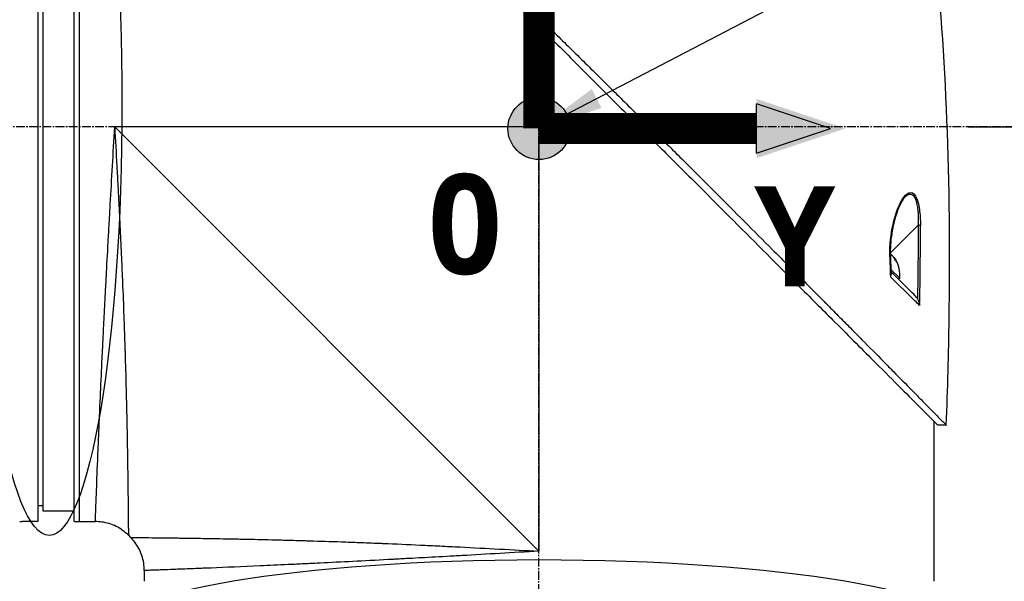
# Model space of a CAD drawing. Header units: millimetres. Extents: x 0 to 4378, y 0 to 2376.
# Tile 124 of 229: x 1622 to 1811, y 769 to 877. Entities that reach past the tile are written whole.
import ezdxf

# ---------------------------------------------------------------- set-up
doc = ezdxf.new("R2010")
doc.units = ezdxf.units.MM
doc.header["$LTSCALE"] = 0.2
doc.linetypes.add('CENTER2', pattern=[1.125, 0.75, -0.125, 0.125, -0.125])
for name, color, linetype in [('02_Center Line', 1, 'CENTER2'), ('07_Special Line2', 76, 'Continuous'), ('12_Before Rev.Num.', 5, 'Continuous'), ('13_After Rev.Num.', 6, 'Continuous')]:
    doc.layers.add(name, color=color, linetype=linetype)
doc.layers.add('14_Mark', color=7, linetype='Continuous', true_color=0xe03c31)
doc.styles.add('Rainbow-5.0 Style', font='malgunsl.ttf')
doc.dimstyles.new('Rainbow-5.0 Style', dxfattribs={"dimtxt": 4, "dimasz": 2.5, "dimexe": 1, "dimexo": 1, "dimgap": 1, "dimtad": 1, "dimdsep": 46, "dimtxsty": 'Rainbow-5.0 Style', "dimcen": 0, "dimclrd": 251, "dimclre": 251, "dimclrt": 7, "dimazin": 3, "dimtp": 0.1, "dimtm": 0.1, "dimtfac": 0.61, "dimtmove": 0, "dimatfit": 3, "dimfxl": 1, "dimlwd": -1, "dimlwe": -1, "dimarcsym": 1})

# ---------------------------------------------------------------- blocks, each defined once
blk = doc.blocks.new('A$Cba8e81c6')
for p, q in [((-96.5, 273), (-96.5, 121)), ((-89.5, 121), (-89.5, 273)), ((-88.5, 121), (-88.5, 273)), ((-95.5, 123), (-95.5, 271)), ((0.74, 215.65), (0, 197)), ((5.5, 212.65), (5.5, 212.65)), ((7.47, 210.71), (7.48, 210.7)), ((0, 197), (18.64, 197.74)), ((0, 197), (-81.7, 197)), ((-81.7, 197), (0, 115.3)), ((0, 197), (0, 115.3)), ((70.44, 183.45), (70.44, 183.45)), ((38.28, 180.07), (38.28, 180.07)), ((73.01, 178.06), (67.65, 172.7)), ((67.58, 172.62), (67.58, 172.62)), ((67.58, 172.58), (67.58, 172.58)), ((68.34, 171.81), (68.38, 171.85)), ((68.61, 171.27), (68.73, 171.39)), ((67.76, 169.57), (69.46, 167.86)), ((69.46, 167.86), (69.26, 167.66)), ((65.98, 152.21), (65.98, 152.2)), ((65.98, 152.2), (65.98, 152.2)), ((68.19, 149.96), (68.19, 149.96)), ((68.21, 149.94), (68.21, 149.94)), ((76, 140.38), (76, 109.5)), ((78.44, 139.55), (76.84, 139.55)), ((-96.5, 124.13), (-95.5, 124.11)), ((-89.5, 123), (-95.5, 123)), ((-96.5, 121), (-99.5, 121)), ((-89.5, 121), (-85.43, 121)), ((-79.06, 118.36), (-78.64, 117.94)), ((-76, 111.57), (-76, 109.5))]:
    blk.add_line(p, q)
blk.add_arc((63.39, 168.44), 6.1, 354.6019, 29.6514)
for centre, major_axis, ratio, start_param, end_param in [((72.99, 178.04), (0.5, 0.001), 0.036993, 0.389718, 1.533742), ((-276, -461.66), (295.9, 797.97), 0.23298, 5.692342, 5.723691), ((-508.19, -1020.35), (-531.39, -1363.29), 0.183375, 2.684579, 2.706041), ((67.16, 172.21), (0.5, 0.019), 0.035577, 5.730867, 6.283186), ((-546.92, 149.07), (-456.39, 412.71), 0.998727, 3.908319, 3.915049), ((63.22, 168.61), (4.29, 4.29), 0.920715, 5.920984, 6.02203), ((64.79, 167.04), (4.04, 4.04), 0.390236, 6.173187, 6.393184), ((63.56, 168.26), (4.29, 4.29), 0.920715, 5.920984, 6.02203), ((-508.18, -1020.33), (-531.38, -1363.27), 0.183376, 2.655575, 2.684576)]:
    blk.add_ellipse(centre, major_axis=major_axis, ratio=ratio, start_param=start_param, end_param=end_param)
for points, knots in [([(-57.45, 275.44), (-57.45, 275.44), (-57.41, 275.4), (-57.34, 275.33), (-57.3, 275.29), (-57.26, 275.24), (-57.2, 275.19), (-57.15, 275.13), (-57.08, 275.06), (-57.01, 274.99), (-56.86, 274.84), (-56.68, 274.65), (-56.46, 274.43), (-56.35, 274.32), (-56.23, 274.2), (-56.1, 274.07), (-55.98, 273.95), (-55.84, 273.81), (-55.7, 273.67), (-55.7, 273.66), (-55.69, 273.66), (-55.69, 273.65), (-55.4, 273.36), (-55.08, 273.03), (-54.72, 272.67), (-54.54, 272.49), (-54.36, 272.3), (-54.16, 272.11), (-53.97, 271.91), (-53.77, 271.71), (-53.56, 271.49), (-53.14, 271.07), (-52.69, 270.62), (-52.22, 270.14), (-51.76, 269.67), (-51.27, 269.18), (-50.76, 268.66), (-50.74, 268.64), (-50.73, 268.63), (-50.71, 268.61), (-49.67, 267.56), (-48.53, 266.4), (-47.3, 265.17), (-46.69, 264.55), (-46.06, 263.91), (-45.41, 263.25), (-44.76, 262.6), (-44.08, 261.92), (-43.4, 261.23), (-42.7, 260.53), (-41.99, 259.82), (-41.27, 259.09), (-40.54, 258.36), (-39.8, 257.61), (-39.04, 256.85), (-38.29, 256.09), (-37.52, 255.31), (-36.73, 254.53), (-35.95, 253.74), (-35.15, 252.94), (-34.35, 252.13), (-34.29, 252.08), (-34.23, 252.02), (-34.18, 251.96), (-33.42, 251.21), (-32.65, 250.44), (-31.87, 249.67), (-31.04, 248.84), (-30.2, 248.01), (-29.34, 247.16), (-28.07, 245.89), (-26.76, 244.6), (-25.44, 243.28), (-25, 242.85), (-24.56, 242.41), (-24.12, 241.97), (-23.89, 241.75), (-23.67, 241.52), (-23.44, 241.3), (-22.77, 240.63), (-22.1, 239.96), (-21.42, 239.29), (-20.06, 237.95), (-18.69, 236.59), (-17.3, 235.21), (-15.92, 233.84), (-14.52, 232.45), (-13.1, 231.05), (-13.01, 230.96), (-12.93, 230.88), (-12.84, 230.79), (-9.15, 227.13), (-5.38, 223.4), (-1.57, 219.63), (-1.47, 219.53), (-1.38, 219.44), (-1.28, 219.35), (-0.32, 218.4), (0.64, 217.44), (1.61, 216.49), (2.58, 215.53), (3.55, 214.57), (4.53, 213.61), (6.48, 211.69), (8.42, 209.77), (10.36, 207.85), (10.45, 207.77), (10.53, 207.69), (10.61, 207.61), (12.57, 205.67), (14.52, 203.74), (16.47, 201.81), (17.45, 200.85), (18.42, 199.88), (19.39, 198.92), (20.36, 197.95), (21.33, 196.99), (22.3, 196.03), (22.36, 195.97), (22.42, 195.91), (22.48, 195.85), (24.4, 193.93), (26.32, 192.02), (28.22, 190.13), (29.16, 189.18), (30.11, 188.24), (31.05, 187.3), (31.99, 186.36), (32.93, 185.42), (33.86, 184.49), (33.9, 184.45), (33.95, 184.4), (34, 184.35), (35.88, 182.48), (37.74, 180.61), (39.57, 178.78), (41.4, 176.94), (43.21, 175.14), (44.98, 173.36), (45.87, 172.47), (46.75, 171.59), (47.62, 170.71), (48.49, 169.84), (49.35, 168.97), (50.21, 168.11), (51.06, 167.25), (51.9, 166.41), (52.73, 165.57), (53.57, 164.73), (54.39, 163.91), (55.2, 163.09), (55.21, 163.07), (55.23, 163.06), (55.25, 163.04), (56.06, 162.22), (56.86, 161.42), (57.64, 160.62), (58.43, 159.83), (59.2, 159.05), (59.96, 158.28), (60.72, 157.52), (61.47, 156.77), (62.19, 156.03), (63.65, 154.56), (65.04, 153.16), (66.35, 151.82), (66.68, 151.49), (67.01, 151.16), (67.33, 150.83), (67.65, 150.51), (67.96, 150.19), (68.27, 149.88), (69.51, 148.63), (70.66, 147.46), (71.71, 146.39), (71.72, 146.39), (71.72, 146.38), (71.72, 146.38), (72.25, 145.85), (72.75, 145.34), (73.22, 144.86), (73.7, 144.38), (74.14, 143.92), (74.56, 143.5), (74.98, 143.08), (75.36, 142.68), (75.72, 142.32), (76.07, 141.96), (76.39, 141.63), (76.68, 141.34), (76.97, 141.05), (77.22, 140.79), (77.44, 140.56), (77.55, 140.45), (77.65, 140.35), (77.75, 140.26), (77.84, 140.16), (77.92, 140.08), (78, 140), (78.14, 139.85), (78.25, 139.74), (78.33, 139.66), (78.4, 139.59), (78.44, 139.55), (78.44, 139.55)], [0, 0, 0, 0, 0.0041991, 0.0041991, 0.0041991, 0.0062987, 0.0062987, 0.0062987, 0.0083983, 0.0083983, 0.0083983, 0.0125974, 0.0125974, 0.0125974, 0.014697, 0.014697, 0.014697, 0.0167965, 0.0167965, 0.0167965, 0.0168599, 0.0168599, 0.0168599, 0.0210764, 0.0210764, 0.0210764, 0.0231847, 0.0231847, 0.0231847, 0.025293, 0.025293, 0.025293, 0.0295096, 0.0295096, 0.0295096, 0.0335924, 0.0335924, 0.0335924, 0.0337261, 0.0337261, 0.0337261, 0.0420526, 0.0420526, 0.0420526, 0.0462159, 0.0462159, 0.0462159, 0.0503791, 0.0503791, 0.0503791, 0.0545745, 0.0545745, 0.0545745, 0.0587698, 0.0587698, 0.0587698, 0.0629602, 0.0629602, 0.0629602, 0.0671505, 0.0671505, 0.0671505, 0.0674414, 0.0674414, 0.0674414, 0.0713694, 0.0713694, 0.0713694, 0.0755743, 0.0755743, 0.0755743, 0.0818817, 0.0818817, 0.0818817, 0.0839768, 0.0839768, 0.0839768, 0.0850355, 0.0850355, 0.0850355, 0.0881892, 0.0881892, 0.0881892, 0.0944966, 0.0944966, 0.0944966, 0.1008041, 0.1008041, 0.1008041, 0.1011921, 0.1011921, 0.1011921, 0.1176445, 0.1176445, 0.1176445, 0.1180502, 0.1180502, 0.1180502, 0.1221943, 0.1221943, 0.1221943, 0.1263384, 0.1263384, 0.1263384, 0.1346266, 0.1346266, 0.1346266, 0.1349824, 0.1349824, 0.1349824, 0.143338, 0.143338, 0.143338, 0.1475158, 0.1475158, 0.1475158, 0.1516936, 0.1516936, 0.1516936, 0.1519551, 0.1519551, 0.1519551, 0.160293, 0.160293, 0.160293, 0.164462, 0.164462, 0.164462, 0.168631, 0.168631, 0.168631, 0.1688379, 0.1688379, 0.1688379, 0.1772635, 0.1772635, 0.1772635, 0.1856891, 0.1856891, 0.1856891, 0.1899019, 0.1899019, 0.1899019, 0.1941147, 0.1941147, 0.1941147, 0.1983275, 0.1983275, 0.1983275, 0.2025403, 0.2025403, 0.2025403, 0.2026348, 0.2026348, 0.2026348, 0.206856, 0.206856, 0.206856, 0.2110771, 0.2110771, 0.2110771, 0.2152983, 0.2152983, 0.2152983, 0.2237405, 0.2237405, 0.2237405, 0.2258511, 0.2258511, 0.2258511, 0.2279617, 0.2279617, 0.2279617, 0.2364039, 0.2364039, 0.2364039, 0.2364237, 0.2364237, 0.2364237, 0.240644, 0.240644, 0.240644, 0.2448644, 0.2448644, 0.2448644, 0.2490847, 0.2490847, 0.2490847, 0.253305, 0.253305, 0.253305, 0.2575358, 0.2575358, 0.2575358, 0.2596491, 0.2596491, 0.2596491, 0.2617623, 0.2617623, 0.2617623, 0.2659889, 0.2659889, 0.2659889, 0.2702154, 0.2702154, 0.2702154, 0.2702154]), ([(-57.45, 273.84), (-57.45, 273.84), (-57.15, 273.54), (-56.01, 272.39), (-55.18, 271.55), (-51.97, 268.36), (-48.95, 265.35), (-43.01, 259.4), (-40.39, 256.78), (-36.53, 252.92), (-35.43, 251.82), (-33.82, 250.21), (-33.32, 249.71), (-30.42, 246.81), (-27.93, 244.31), (-21.31, 237.69), (-17.07, 233.45), (-10.42, 226.81), (-8.07, 224.45), (-4.64, 221.03), (-3.58, 219.97), (-1.76, 218.14), (-1.01, 217.38), (0.06, 216.32), (0.37, 216.01), (0.95, 215.43), (1.24, 215.15), (1.52, 214.87)], [-12.224149, -12.224149, -12.224149, -12.224149, -11.037359, -11.037359, -9.877095, -9.877095, -7.592298, -7.592298, -6.07984, -6.07984, -5.495393, -5.495393, -5.239423, -5.239423, -4.019638, -4.019638, -2.082992, -2.082992, -1.043435, -1.043435, -0.581051, -0.581051, -0.251822, -0.251822, -0.120605, -0.120605, -0.000021, -0.000021, -0.000021, -0.000021]), ([(1.52, 214.87), (4.23, 212.18), (6.94, 209.42), (12.41, 203.95), (15.17, 201.25), (17.86, 198.55)], [-2.319062, -2.319062, -2.319062, -2.319062, -1.1611, -1.1611, -0.001522, -0.001522, -0.001522, -0.001522]), ([(17.86, 198.55), (18.13, 198.25), (18.41, 197.97), (19, 197.38), (19.3, 197.08), (20.39, 195.98), (21.18, 195.2), (23.06, 193.32), (24.16, 192.23), (27.68, 188.71), (30.1, 186.29), (36.92, 179.47), (41.26, 175.12), (47.99, 168.39), (50.5, 165.89), (53.18, 163.21), (53.44, 162.95), (54.82, 161.57), (55.92, 160.47), (59.79, 156.6), (62.42, 153.97), (66.6, 149.8), (68.26, 148.14), (71.13, 145.25), (72.36, 144.02), (74.47, 141.9), (75.32, 141.05), (76.21, 140.17), (76.44, 139.94), (76.76, 139.63), (76.84, 139.55), (76.84, 139.55)], [-12.052589, -12.052589, -12.052589, -12.052589, -11.934103, -11.934103, -11.804161, -11.804161, -11.469421, -11.469421, -10.998435, -10.998435, -9.945484, -9.945484, -7.985272, -7.985272, -6.766883, -6.766883, -6.634722, -6.634722, -6.057598, -6.057598, -4.559072, -4.559072, -3.422422, -3.422422, -2.341546, -2.341546, -1.193783, -1.193783, -0.601834, -0.601834, 0, 0, 0, 0]), ([(-85.43, 121), (-85.43, 121), (-85.42, 121.12), (-85.41, 121.37), (-85.41, 121.61), (-85.39, 121.98), (-85.38, 122.46), (-85.36, 122.94), (-85.34, 123.55), (-85.31, 124.26), (-85.3, 124.63), (-85.28, 125.02), (-85.27, 125.44), (-85.25, 125.87), (-85.23, 126.32), (-85.21, 126.79), (-85.21, 126.88), (-85.21, 126.97), (-85.2, 127.06), (-85.13, 128.93), (-85.05, 131.19), (-84.94, 133.79), (-84.94, 133.89), (-84.93, 134), (-84.93, 134.1), (-84.9, 134.7), (-84.88, 135.31), (-84.85, 135.94), (-84.84, 136.31), (-84.82, 136.69), (-84.8, 137.07), (-84.79, 137.46), (-84.77, 137.85), (-84.75, 138.25), (-84.75, 138.31), (-84.75, 138.38), (-84.75, 138.45), (-84.68, 139.98), (-84.61, 141.55), (-84.54, 143.26), (-84.44, 145.39), (-84.34, 147.67), (-84.23, 150.08), (-84.16, 151.54), (-84.09, 153.05), (-84.01, 154.6), (-84.01, 154.64), (-84.01, 154.69), (-84, 154.74), (-83.95, 155.77), (-83.9, 156.83), (-83.85, 157.91), (-83.8, 158.93), (-83.74, 159.96), (-83.69, 161.02), (-83.69, 161.06), (-83.69, 161.11), (-83.68, 161.16), (-83.63, 162.22), (-83.57, 163.3), (-83.52, 164.4), (-83.49, 164.97), (-83.46, 165.54), (-83.43, 166.12), (-83.41, 166.41), (-83.4, 166.7), (-83.38, 167), (-83.37, 167.14), (-83.37, 167.29), (-83.36, 167.44), (-83.35, 167.58), (-83.34, 167.76), (-83.33, 167.87), (-83.33, 168.01), (-83.32, 168.15), (-83.31, 168.29), (-83.21, 170.3), (-83.09, 172.49), (-82.96, 174.86), (-82.89, 176.02), (-82.83, 177.21), (-82.76, 178.46), (-82.72, 179.16), (-82.68, 179.88), (-82.64, 180.6), (-82.61, 181.1), (-82.58, 181.61), (-82.55, 182.12), (-82.42, 184.46), (-82.28, 186.92), (-82.13, 189.52), (-82, 191.91), (-81.85, 194.4), (-81.7, 197)], [0.5000048, 0.5000048, 0.5000048, 0.5000048, 0.5301821, 0.5301821, 0.5301821, 0.560531, 0.560531, 0.560531, 0.5911455, 0.5911455, 0.5911455, 0.6065856, 0.6065856, 0.6065856, 0.6221334, 0.6221334, 0.6221334, 0.625, 0.625, 0.625, 0.6850898, 0.6850898, 0.6850898, 0.6875, 0.6875, 0.6875, 0.7011464, 0.7011464, 0.7011464, 0.7092438, 0.7092438, 0.7092438, 0.7173743, 0.7173743, 0.7173743, 0.71875, 0.71875, 0.71875, 0.7499738, 0.7499738, 0.7499738, 0.7889478, 0.7889478, 0.7889478, 0.8125, 0.8125, 0.8125, 0.8131921, 0.8131921, 0.8131921, 0.8288728, 0.8288728, 0.8288728, 0.84375, 0.84375, 0.84375, 0.8444134, 0.8444134, 0.8444134, 0.859375, 0.859375, 0.859375, 0.8671875, 0.8671875, 0.8671875, 0.8710937, 0.8710937, 0.8710937, 0.8730469, 0.8730469, 0.8730469, 0.8749735, 0.8749735, 0.8749735, 0.8773485, 0.8773485, 0.8773485, 0.9115235, 0.9115235, 0.9115235, 0.9281399, 0.9281399, 0.9281399, 0.9375, 0.9375, 0.9375, 0.9439123, 0.9439123, 0.9439123, 0.973127, 0.973127, 0.973127, 1, 1, 1, 1]), ([(-81.7, 197), (-81.57, 194.5), (-81.43, 191.99), (-81.29, 189.47), (-81.29, 189.45), (-81.29, 189.43), (-81.29, 189.41), (-81.22, 188.14), (-81.15, 186.87), (-81.09, 185.61), (-81.02, 184.4), (-80.97, 183.25), (-80.9, 182.01), (-80.9, 181.95), (-80.89, 181.88), (-80.89, 181.81), (-80.83, 180.63), (-80.77, 179.45), (-80.72, 178.31), (-80.65, 177.06), (-80.6, 175.85), (-80.54, 174.66), (-80.53, 174.5), (-80.53, 174.35), (-80.52, 174.2), (-80.46, 172.98), (-80.41, 171.79), (-80.36, 170.62), (-80.33, 170.03), (-80.31, 169.45), (-80.28, 168.88), (-80.27, 168.6), (-80.26, 168.31), (-80.24, 168.03), (-80.24, 167.86), (-80.23, 167.7), (-80.22, 167.53), (-80.22, 167.43), (-80.21, 167.31), (-80.21, 167.19), (-80.11, 164.86), (-80.03, 162.68), (-79.95, 160.64), (-79.94, 160.38), (-79.93, 160.11), (-79.93, 159.85), (-79.89, 158.97), (-79.86, 158.11), (-79.84, 157.29), (-79.8, 156.26), (-79.77, 155.27), (-79.74, 154.32), (-79.74, 154.21), (-79.73, 154.11), (-79.73, 154.01), (-79.73, 153.99), (-79.73, 153.97), (-79.73, 153.95), (-79.72, 153.83), (-79.72, 153.74), (-79.72, 153.59), (-79.64, 151.2), (-79.58, 149.02), (-79.53, 147.03), (-79.5, 146.04), (-79.48, 145.1), (-79.46, 144.2), (-79.44, 143.44), (-79.43, 142.72), (-79.41, 142.02), (-79.41, 142), (-79.41, 141.97), (-79.41, 141.95), (-79.41, 141.85), (-79.4, 141.78), (-79.4, 141.65), (-79.36, 139.84), (-79.33, 138.21), (-79.3, 136.74), (-79.3, 136.52), (-79.3, 136.31), (-79.29, 136.1), (-79.29, 135.89), (-79.28, 135.69), (-79.28, 135.5), (-79.27, 135.08), (-79.27, 134.68), (-79.26, 134.3), (-79.25, 133.48), (-79.23, 132.73), (-79.22, 132.02), (-79.22, 132.01), (-79.22, 132), (-79.22, 131.99), (-79.22, 131.91), (-79.22, 131.85), (-79.22, 131.75), (-79.2, 130.19), (-79.18, 128.81), (-79.16, 127.6), (-79.15, 126.69), (-79.14, 125.87), (-79.13, 125.14), (-79.13, 124.94), (-79.13, 124.76), (-79.12, 124.57), (-79.12, 124.52), (-79.12, 124.47), (-79.12, 124.43), (-79.12, 123.97), (-79.11, 123.54), (-79.11, 123.12), (-79.11, 123.09), (-79.11, 123.06), (-79.11, 123.03), (-79.1, 122.7), (-79.1, 122.38), (-79.1, 122.08), (-79.1, 122.01), (-79.1, 121.93), (-79.1, 121.86), (-79.1, 121.84), (-79.09, 121.81), (-79.09, 121.78), (-79.09, 121.62), (-79.09, 121.44), (-79.09, 121.27), (-79.09, 121.13), (-79.09, 120.99), (-79.09, 120.85), (-79.09, 120.81), (-79.09, 120.77), (-79.08, 120.74), (-79.08, 120.58), (-79.08, 120.43), (-79.08, 120.29), (-79.08, 120.22), (-79.08, 120.15), (-79.08, 120.09), (-79.08, 120.05), (-79.08, 120.02), (-79.08, 119.99), (-79.08, 119.97), (-79.08, 119.95), (-79.08, 119.93), (-79.08, 119.92), (-79.08, 119.9), (-79.08, 119.89), (-79.07, 119.58), (-79.07, 119.35), (-79.07, 119.17), (-79.07, 119.07), (-79.07, 119), (-79.07, 118.93), (-79.07, 118.89), (-79.07, 118.86), (-79.07, 118.83), (-79.07, 118.82), (-79.07, 118.8), (-79.07, 118.79), (-79.07, 118.78), (-79.07, 118.77), (-79.07, 118.76), (-79.07, 118.76), (-79.07, 118.75), (-79.07, 118.75), (-79.06, 118.48), (-79.06, 118.36), (-79.06, 118.36)], [0, 0, 0, 0, 0.061969, 0.061969, 0.061969, 0.0625, 0.0625, 0.0625, 0.09375, 0.09375, 0.09375, 0.1234255, 0.1234255, 0.1234255, 0.125, 0.125, 0.125, 0.1531538, 0.1531538, 0.1531538, 0.1836029, 0.1836029, 0.1836029, 0.1875, 0.1875, 0.1875, 0.21875, 0.21875, 0.21875, 0.234375, 0.234375, 0.234375, 0.2421875, 0.2421875, 0.2421875, 0.2469884, 0.2469884, 0.2469884, 0.25, 0.25, 0.25, 0.3052191, 0.3052191, 0.3052191, 0.3125, 0.3125, 0.3125, 0.3368038, 0.3368038, 0.3368038, 0.3671875, 0.3671875, 0.3671875, 0.3705126, 0.3705126, 0.3705126, 0.3710937, 0.3710937, 0.3710937, 0.375, 0.375, 0.375, 0.4375, 0.4375, 0.4375, 0.46875, 0.46875, 0.46875, 0.4952139, 0.4952139, 0.4952139, 0.4960937, 0.4960937, 0.4960937, 0.5, 0.5, 0.5, 0.5544796, 0.5544796, 0.5544796, 0.5625, 0.5625, 0.5625, 0.5702519, 0.5702519, 0.5702519, 0.5865122, 0.5865122, 0.5865122, 0.6206238, 0.6206238, 0.6206238, 0.6210937, 0.6210937, 0.6210937, 0.625, 0.625, 0.625, 0.6875, 0.6875, 0.6875, 0.734375, 0.734375, 0.734375, 0.7469686, 0.7469686, 0.7469686, 0.75, 0.75, 0.75, 0.7791382, 0.7791382, 0.7791382, 0.78125, 0.78125, 0.78125, 0.8046875, 0.8046875, 0.8046875, 0.8101255, 0.8101255, 0.8101255, 0.8125, 0.8125, 0.8125, 0.828125, 0.828125, 0.828125, 0.8405244, 0.8405244, 0.8405244, 0.84375, 0.84375, 0.84375, 0.859375, 0.859375, 0.859375, 0.8671875, 0.8671875, 0.8671875, 0.8710938, 0.8710938, 0.8710938, 0.8735646, 0.8735646, 0.8735646, 0.875, 0.875, 0.875, 0.90625, 0.90625, 0.90625, 0.921875, 0.921875, 0.921875, 0.9296875, 0.9296875, 0.9296875, 0.9335938, 0.9335938, 0.9335938, 0.9367093, 0.9367093, 0.9367093, 0.9375, 0.9375, 0.9375, 1, 1, 1, 1]), ([(67.59, 172.21), (67.51, 174.29), (67.76, 176.35), (68.18, 178.21), (68.6, 180.07), (69.19, 181.8), (69.96, 183.05), (70.35, 183.67), (70.78, 184.16), (71.23, 184.33), (71.68, 184.5), (72.15, 184.29), (72.52, 183.66), (72.88, 183.04), (73.11, 182.11), (73.25, 181.12), (73.4, 180.12), (73.45, 179.09), (73.46, 178.05)], [-1, -1, -1, -1, -0.75, -0.75, -0.75, -0.5, -0.5, -0.5, -0.375, -0.375, -0.375, -0.25, -0.25, -0.25, -0.125, -0.125, -0.125, 0, 0, 0, 0]), ([(70.44, 183.45), (70.51, 183.52), (70.61, 183.63), (70.76, 183.76), (70.86, 183.84), (70.97, 183.91), (71.06, 183.95), (71.12, 183.98), (71.16, 184), (71.22, 184.02), (71.3, 184.04), (71.37, 184.06), (71.43, 184.06), (71.46, 184.06), (71.49, 184.06), (71.51, 184.06), (71.54, 184.06), (71.6, 184.05), (71.71, 184.02), (71.81, 183.98), (71.89, 183.93), (71.95, 183.89), (72.03, 183.83), (72.1, 183.75), (72.17, 183.67), (72.22, 183.61), (72.25, 183.55), (72.29, 183.5), (72.31, 183.46), (72.33, 183.42), (72.35, 183.38), (72.38, 183.33), (72.42, 183.24), (72.48, 183.12), (72.54, 182.96), (72.59, 182.81), (72.66, 182.6), (72.74, 182.3), (72.82, 181.91), (72.88, 181.53), (72.91, 181.27), (72.94, 181.05), (72.96, 180.83), (72.99, 180.53), (73.01, 180.16), (73.03, 179.77), (73.03, 179.37), (73.04, 178.8), (73.02, 178.36), (73.01, 178.06)], [1.329615, 1.329615, 1.329615, 1.329615, 1.378961, 1.40356, 1.428073, 1.452518, 1.476923, 1.483207, 1.495736, 1.501978, 1.526778, 1.545207, 1.551317, 1.563485, 1.567497, 1.570553, 1.578207, 1.587912, 1.613451, 1.647115, 1.658519, 1.671664, 1.690388, 1.714701, 1.728974, 1.744675, 1.75307, 1.761833, 1.77097, 1.775681, 1.780486, 1.790347, 1.800537, 1.821922, 1.844682, 1.86886, 1.881499, 1.921664, 1.980666, 2.012563, 2.046031, 2.063338, 2.081006, 2.117316, 2.154984, 2.194087, 2.234709, 2.276933, 2.36647, 2.36647, 2.36647, 2.36647]), ([(70.44, 183.45), (70.22, 183.21), (70.01, 182.88), (69.54, 182.05), (69.29, 181.51), (68.73, 180.04), (68.45, 179.05), (67.93, 176.67), (67.71, 175.19), (67.64, 173.2), (67.64, 172.71), (67.66, 172.23)], [0, 0, 0, 0, 0.177079, 0.177079, 0.406682, 0.406682, 0.747747, 0.747747, 1.198722, 1.198722, 1.345047, 1.345047, 1.345047, 1.345047]), ([(67.65, 172.55), (67.67, 172.54), (67.69, 172.53), (67.78, 172.46), (67.87, 172.39), (68.02, 172.24), (68.11, 172.14), (68.26, 171.94), (68.33, 171.83), (68.38, 171.73)], [-0.2670741, -0.2670741, -0.2670741, -0.2670741, -0.2579182, -0.2579182, -0.2219927, -0.2219927, -0.1860671, -0.1860671, -0.1501416, -0.1501416, -0.1501416, -0.1501416]), ([(68.73, 171.39), (68.67, 171.48), (68.62, 171.58), (68.52, 171.73), (68.47, 171.79), (68.41, 171.85), (68.39, 171.86), (68.38, 171.85)], [-0.4380406, -0.4380406, -0.4380406, -0.4380406, -0.4021151, -0.4021151, -0.3661895, -0.3661895, -0.3312861, -0.3312861, -0.3312861, -0.3312861]), ([(72.44, 164.48), (71.68, 165.23), (70.86, 166.05), (69.99, 166.92), (69.84, 167.07), (69.41, 167.51), (68.65, 168.27), (68.31, 168.61), (68.01, 168.9), (67.77, 169.14)], [0, 0, 0, 0, 0.5, 0.5, 0.5, 0.75, 0.75, 0.75, 0.8788716, 0.8788716, 0.8788716, 0.8788716]), ([(67.73, 168.08), (67.76, 168.19), (67.79, 168.33), (67.79, 168.49), (67.79, 168.51), (67.79, 168.53), (67.79, 168.56)], [0, 0, 0, 0, 0.25, 0.25, 0.25, 0.2995894, 0.2995894, 0.2995894, 0.2995894]), ([(73.3, 162.63), (73.01, 162.91), (72.7, 163.21), (72.39, 163.52), (70.98, 164.9), (69.41, 166.43), (67.73, 168.08)], [0, 0, 0, 0, 0.1807269, 0.1807269, 0.1807269, 1, 1, 1, 1]), ([(72.88, 163.89), (72.83, 163.98), (72.78, 164.06), (72.64, 164.26), (72.54, 164.37), (72.44, 164.48)], [-0.07345151, -0.07345151, -0.07345151, -0.07345151, -0.04389749, -0.04389749, -0.000001, -0.000001, -0.000001, -0.000001]), ([(72.88, 163.89), (72.97, 163.74), (73.07, 163.53), (73.15, 163.27), (73.18, 163.19), (73.21, 163.08), (73.24, 162.95), (73.28, 162.76), (73.3, 162.65), (73.3, 162.63)], [-0.9999987, -0.9999987, -0.9999987, -0.9999987, -0.5, -0.5, -0.5, -0.25, -0.25, -0.25, -0.000001, -0.000001, -0.000001, -0.000001]), ([(-100, 121), (-100, 121), (-99.99, 121), (-99.97, 121), (-99.95, 121), (-99.93, 121), (-99.89, 121), (-99.86, 121), (-99.81, 121), (-99.76, 121), (-99.72, 121), (-99.66, 121), (-99.61, 121), (-99.57, 121), (-99.54, 121), (-99.5, 121)], [0.5001155, 0.5001155, 0.5001155, 0.5001155, 0.6074687, 0.6074687, 0.6074687, 0.7149373, 0.7149373, 0.7149373, 0.8224074, 0.8224074, 0.8224074, 0.9298784, 0.9298784, 0.9298784, 1, 1, 1, 1]), ([(-79.06, 118.36), (-79.75, 119.05), (-80.56, 119.63), (-82.31, 120.5), (-83.26, 120.79), (-84.63, 120.97), (-85.03, 121), (-85.43, 121)], [0, 0, 0, 0, 0.2916732, 0.2916732, 0.5842531, 0.5842531, 0.7041738, 0.7041738, 0.7041738, 0.7041738]), ([(-78.64, 117.94), (-78.64, 117.94), (-78.61, 117.93), (-78.51, 117.93), (-78.47, 117.93), (-78.4, 117.93), (-78.37, 117.93), (-78.32, 117.93), (-78.28, 117.93), (-78.19, 117.93), (-78.12, 117.93), (-78.01, 117.93), (-77.96, 117.93), (-77.89, 117.93), (-77.87, 117.93), (-77.82, 117.93), (-77.79, 117.93), (-77.69, 117.93), (-77.6, 117.93), (-77.44, 117.93), (-77.38, 117.92), (-77.28, 117.92), (-77.24, 117.92), (-77.17, 117.92), (-77.13, 117.92), (-76.97, 117.92), (-76.83, 117.92), (-76.54, 117.92), (-76.38, 117.92), (-76.08, 117.91), (-75.92, 117.91), (-75.58, 117.91), (-75.38, 117.91), (-74.41, 117.9), (-73.52, 117.89), (-72.08, 117.87), (-71.57, 117.87), (-70.74, 117.86), (-70.45, 117.85), (-69.86, 117.85), (-69.53, 117.84), (-68.66, 117.83), (-68.03, 117.82), (-67.03, 117.81), (-66.68, 117.8), (-66.14, 117.79), (-65.87, 117.79), (-65.59, 117.79), (-65.4, 117.78), (-65.29, 117.78), (-63.95, 117.76), (-62.52, 117.74), (-60.07, 117.69), (-59.21, 117.68), (-57.84, 117.65), (-57.36, 117.64), (-56.64, 117.63), (-56.39, 117.62), (-56.01, 117.61), (-55.89, 117.61), (-55.64, 117.6), (-55.48, 117.6), (-53.76, 117.56), (-51.97, 117.52), (-48.98, 117.44), (-47.93, 117.42), (-46.29, 117.37), (-45.73, 117.35), (-44.87, 117.33), (-44.43, 117.31), (-43.99, 117.3), (-43.69, 117.29), (-43.51, 117.29), (-41.49, 117.22), (-39.42, 117.16), (-36.05, 117.04), (-34.88, 116.99), (-33.06, 116.92), (-32.44, 116.9), (-31.49, 116.86), (-31.17, 116.85), (-30.53, 116.82), (-30.16, 116.81), (-27.64, 116.7), (-25.3, 116.6), (-21.62, 116.43), (-20.38, 116.37), (-18.46, 116.27), (-17.82, 116.24), (-16.52, 116.18), (-15.84, 116.14), (-10.15, 115.85), (-5.05, 115.57), (0, 115.3)], [0, 0, 0, 0, 0.03125, 0.03125, 0.046875, 0.046875, 0.054688, 0.054688, 0.0625, 0.0625, 0.078125, 0.078125, 0.085938, 0.085938, 0.089844, 0.089844, 0.09375, 0.09375, 0.109375, 0.109375, 0.117188, 0.117188, 0.121094, 0.121094, 0.125, 0.125, 0.140625, 0.140625, 0.15625, 0.15625, 0.171875, 0.171875, 0.1875, 0.1875, 0.25, 0.25, 0.28125, 0.28125, 0.296875, 0.296875, 0.3125, 0.3125, 0.34375, 0.34375, 0.359375, 0.359375, 0.367188, 0.371094, 0.371094, 0.375, 0.375, 0.4375, 0.4375, 0.46875, 0.46875, 0.484375, 0.484375, 0.492188, 0.492188, 0.496094, 0.496094, 0.5, 0.5, 0.5625, 0.5625, 0.59375, 0.59375, 0.609375, 0.609375, 0.617188, 0.621094, 0.621094, 0.625, 0.625, 0.6875, 0.6875, 0.71875, 0.71875, 0.734375, 0.734375, 0.742188, 0.742188, 0.75, 0.75, 0.8125, 0.8125, 0.84375, 0.84375, 0.859375, 0.859375, 0.875, 0.875, 1, 1, 1, 1]), ([(-76, 111.57), (-76, 112.54), (-76.16, 113.53), (-76.78, 115.37), (-77.25, 116.26), (-78.09, 117.35), (-78.35, 117.65), (-78.64, 117.94)], [0, 0, 0, 0, 0.2916732, 0.2916732, 0.5842531, 0.5842531, 0.7041738, 0.7041738, 0.7041738, 0.7041738]), ([(0, 115.3), (-2.59, 115.15), (-5.08, 115.01), (-7.46, 114.87), (-10.03, 114.72), (-12.48, 114.58), (-14.79, 114.45), (-15.32, 114.42), (-15.84, 114.39), (-16.36, 114.37), (-18.35, 114.25), (-20.23, 114.15), (-22.01, 114.05), (-22.4, 114.03), (-22.79, 114.01), (-23.17, 113.99), (-23.99, 113.94), (-24.79, 113.9), (-25.57, 113.86), (-25.79, 113.84), (-26.01, 113.83), (-26.23, 113.82), (-26.72, 113.79), (-27.2, 113.77), (-27.67, 113.74), (-27.91, 113.73), (-28.14, 113.72), (-28.37, 113.71), (-28.49, 113.7), (-28.6, 113.69), (-28.72, 113.69), (-28.83, 113.68), (-28.91, 113.68), (-29.06, 113.67), (-33.7, 113.42), (-38.08, 113.2), (-42.15, 113), (-42.22, 113), (-42.29, 113), (-42.35, 112.99), (-43.32, 112.95), (-44.27, 112.9), (-45.21, 112.86), (-45.71, 112.83), (-46.21, 112.81), (-46.7, 112.78), (-47.19, 112.76), (-47.68, 112.74), (-48.17, 112.72), (-48.21, 112.71), (-48.25, 112.71), (-48.29, 112.71), (-50.18, 112.62), (-52.02, 112.54), (-53.7, 112.46), (-57.17, 112.31), (-60.33, 112.18), (-63.14, 112.06), (-63.48, 112.05), (-63.83, 112.04), (-64.16, 112.02), (-64.5, 112.01), (-64.83, 111.99), (-65.15, 111.98), (-65.79, 111.96), (-66.41, 111.93), (-67, 111.91), (-68.06, 111.87), (-69.04, 111.83), (-69.93, 111.8), (-70.02, 111.79), (-70.1, 111.79), (-70.18, 111.79), (-71.13, 111.75), (-71.97, 111.72), (-72.7, 111.69), (-73.06, 111.68), (-73.39, 111.67), (-73.7, 111.66), (-74, 111.64), (-74.28, 111.63), (-74.52, 111.63), (-75.01, 111.61), (-75.38, 111.59), (-75.63, 111.59), (-75.87, 111.58), (-76, 111.57), (-76, 111.57), (-76, 111.57), (-76, 111.57), (-76, 111.57)], [0, 0, 0, 0, 0.0268593, 0.0268593, 0.0268593, 0.0558825, 0.0558825, 0.0558825, 0.0625, 0.0625, 0.0625, 0.088102, 0.088102, 0.088102, 0.09375, 0.09375, 0.09375, 0.1058986, 0.1058986, 0.1058986, 0.109375, 0.109375, 0.109375, 0.1171875, 0.1171875, 0.1171875, 0.1210937, 0.1210937, 0.1210937, 0.1230469, 0.1230469, 0.1230469, 0.125, 0.125, 0.125, 0.1865064, 0.1865064, 0.1865064, 0.1875, 0.1875, 0.1875, 0.2022042, 0.2022042, 0.2022042, 0.2101236, 0.2101236, 0.2101236, 0.2180828, 0.2180828, 0.2180828, 0.21875, 0.21875, 0.21875, 0.25, 0.25, 0.25, 0.3146789, 0.3146789, 0.3146789, 0.3226569, 0.3226569, 0.3226569, 0.3306082, 0.3306082, 0.3306082, 0.3464266, 0.3464266, 0.3464266, 0.375, 0.375, 0.375, 0.3777022, 0.3777022, 0.3777022, 0.4086235, 0.4086235, 0.4086235, 0.4239943, 0.4239943, 0.4239943, 0.439307, 0.439307, 0.439307, 0.4697627, 0.4697627, 0.4697627, 0.4999997, 0.4999997, 0.4999997, 0.5000048, 0.5000048, 0.5000048, 0.5000048])]:
    blk.add_open_spline(points, degree=3, knots=knots)
for points in [[(79.06, 174.54), (78.96, 200.72), (77.49, 224.12), (74.66, 244.51)], [(70.46, 183.47), (70.46, 183.47), (70.46, 183.47), (70.46, 183.47)], [(73.01, 178.06), (73.02, 173.33), (72.97, 168.61), (72.88, 163.89)], [(67.66, 172.23), (67.71, 171), (67.75, 169.78), (67.79, 168.56)]]:
    blk.add_open_spline(points, degree=3)
at = {"layer": '02_Center Line', "ltscale": 11.288275}
for p, q in [((0, -22.27), (0, 306.95)), ((134.66, 197), (-293.82, 197))]:
    blk.add_line(p, q, dxfattribs=at)
blk = doc.blocks.new('*D126')
at = {"color": 251, "linetype": 'ByBlock', "transparency": 16777216}
for p, q in [((1804.49, 856.68), (1933.47, 856.68)), ((1929.47, 669.68), (1929.47, 846.68)), ((1823.87, 659.68), (1933.47, 659.68))]:
    blk.add_line(p, q, dxfattribs=at)
at = {"color": 251, "transparency": 16777216}
for points in [[(1927.8, 846.68), (1931.14, 846.68), (1929.47, 856.68)], [(1927.8, 669.68), (1931.14, 669.68), (1929.47, 659.68)]]:
    blk.add_solid(points, dxfattribs=at)
at = {"layer": 'Defpoints', "color": 0, "transparency": 16777216}
for p in [(1800.49, 856.68), (1929.47, 856.68), (1819.87, 659.68)]:
    blk.add_point(p, dxfattribs=at)
at = {"color": 7, "transparency": 16777216, "insert": (1917.15, 758.18), "char_height": 16, "attachment_point": 5, "rotation": 90, "style": 'Rainbow-5.0 Style'}
blk.add_mtext('197', dxfattribs=at)
blk = doc.blocks.new('*D127')
at = {"color": 251, "linetype": 'ByBlock', "transparency": 16777216}
for p, q in [((1713.95, 1269.38), (1881.45, 1269.38)), ((1877.45, 866.68), (1877.45, 1259.38)), ((1804.49, 856.68), (1881.45, 856.68))]:
    blk.add_line(p, q, dxfattribs=at)
at = {"color": 251, "transparency": 16777216}
for points in [[(1875.78, 1259.38), (1879.12, 1259.38), (1877.45, 1269.38)], [(1875.78, 866.68), (1879.12, 866.68), (1877.45, 856.68)]]:
    blk.add_solid(points, dxfattribs=at)
at = {"layer": 'Defpoints', "color": 0, "transparency": 16777216}
for p in [(1709.95, 1269.38), (1877.45, 1269.38), (1800.49, 856.68)]:
    blk.add_point(p, dxfattribs=at)
at = {"color": 7, "transparency": 16777216, "insert": (1865.16, 1063.03), "char_height": 16, "attachment_point": 5, "rotation": 90, "style": 'Rainbow-5.0 Style'}
blk.add_mtext('412.7', dxfattribs=at)
blk = doc.blocks.new('*D130')
at = {"color": 251, "linetype": 'ByBlock', "transparency": 16777216}
for p, q in [((1628.61, 1756.68), (1933.47, 1756.68)), ((1929.47, 1746.68), (1929.47, 866.68)), ((1804.49, 856.68), (1933.47, 856.68))]:
    blk.add_line(p, q, dxfattribs=at)
at = {"color": 251, "transparency": 16777216}
for points in [[(1927.8, 1746.68), (1931.14, 1746.68), (1929.47, 1756.68)], [(1927.8, 866.68), (1931.14, 866.68), (1929.47, 856.68)]]:
    blk.add_solid(points, dxfattribs=at)
at = {"layer": 'Defpoints', "color": 0, "transparency": 16777216}
for p in [(1624.61, 1756.68), (1800.49, 856.68), (1929.47, 856.68)]:
    blk.add_point(p, dxfattribs=at)
at = {"color": 7, "transparency": 16777216, "insert": (1917.19, 1306.68), "char_height": 16, "attachment_point": 5, "rotation": 90, "style": 'Rainbow-5.0 Style'}
blk.add_mtext('900', dxfattribs=at)
blk = doc.blocks.new('A$C8cf810bf')
for q in [(9.58, 191.66), (16.95, 184.29)]:
    blk.add_line((9.58, 184.29), q)
blk.add_ellipse((14, 105.26), major_axis=(0, 83.3), ratio=0.168129)
blk = doc.blocks.new('A$Ceda57245')
at = {"layer": '07_Special Line2'}
blk.add_hatch(color=256, dxfattribs=at).paths.add_polyline_path([(49.16, 0), (34.9, 4.75), (34.9, -4.75)])
at = {"layer": '12_Before Rev.Num.'}
blk.add_hatch(color=256, dxfattribs=at).paths.add_polyline_path([(0, 49.16), (-4.75, 34.9), (4.75, 34.9)])
at = {"layer": '14_Mark'}
h = blk.add_hatch(color=256, dxfattribs=at)
h.dxf.hatch_style = 1
h.paths.add_polyline_path([(5, 0, 1), (-5, 0, 1)])
at = {"layer": '07_Special Line2'}
for p, q in [((34.9, -3.96), (34.9, 3.96)), ((46.78, 0), (34.9, 3.96)), ((34.9, -3.96), (46.78, 0))]:
    blk.add_line(p, q, dxfattribs=at)
at = {"layer": '07_Special Line2', "const_width": 5}
blk.add_lwpolyline([(34.9, 0), (0, 0)], dxfattribs=at)
at = {"layer": '12_Before Rev.Num.'}
for p, q in [((0, 46.78), (-3.96, 34.9)), ((3.96, 34.9), (0, 46.78)), ((3.96, 34.9), (-3.96, 34.9))]:
    blk.add_line(p, q, dxfattribs=at)
at = {"layer": '12_Before Rev.Num.', "const_width": 5}
blk.add_lwpolyline([(0, 34.9), (0, 0)], dxfattribs=at)
at = {"layer": '14_Mark'}
blk.add_circle((0, 0), 5, dxfattribs=at)
at = {"layer": '07_Special Line2', "insert": (34.53, -17.31), "char_height": 16, "attachment_point": 4, "style": 'Rainbow-5.0 Style'}
blk.add_mtext('{\\fMalgun Gothic Semilight|b1|i0|c129|p50;Y}', dxfattribs=at)
at = {"layer": '12_Before Rev.Num.', "insert": (-20.59, 35.73), "char_height": 16, "attachment_point": 4, "style": 'Rainbow-5.0 Style'}
blk.add_mtext('{\\fMalgun Gothic Semilight|b1|i0|c129|p50;Z}', dxfattribs=at)
at = {"layer": '14_Mark', "insert": (-17.84, -15.46), "char_height": 16, "attachment_point": 4, "style": 'Rainbow-5.0 Style'}
blk.add_mtext('{\\fMalgun Gothic Semilight|b1|i0|c129|p50;0}', dxfattribs=at)

msp = doc.modelspace()

# ---------------------------------------------------------------- block references
msp.add_blockref('A$Cba8e81c6', (1721.873, 659.684))
at = {"xscale": 1.2, "yscale": 1.2, "zscale": 1.2}
msp.add_blockref('A$Ceda57245', (1721.887, 856.387), dxfattribs=at)
at = {"layer": '13_After Rev.Num.'}
msp.add_blockref('A$C8cf810bf', (1613.568, 756.056), dxfattribs=at)
at = {"layer": '13_After Rev.Num.', "rotation": 270}
msp.add_blockref('A$C8cf810bf', (1616.617, 773.346), dxfattribs=at)

# ---------------------------------------------------------------- dimensions: what is measured, and where the dimension line sits
for base, p1, p2, picture, middle in [((1929.469, 856.684), (1624.614, 1756.684), (1800.488, 856.684), '*D130', (1917.192, 1306.684)), ((1877.451, 1269.384), (1800.488, 856.684), (1709.951, 1269.384), '*D127', (1865.157, 1063.034)), ((1929.469, 856.684), (1819.873, 659.684), (1800.488, 856.684), '*D126', (1917.154, 758.184))]:
    dim = msp.add_linear_dim(base=base, p1=p1, p2=p2, angle=90, dimstyle='Rainbow-5.0 Style', override={"dimscale": 4, "dimtol": 0, "dimlim": 0, "dimtp": 0.1, "dimtm": 0.1, "dimtfac": 0.61, "dimtdec": 2, "dimtolj": 0, "dimtzin": 8})
    dim.commit()
    dim.dimension.update_dxf_attribs({"geometry": picture, "text_midpoint": middle})

# ---------------------------------------------------------------- leaders
at = {"annotation_type": 0, "has_hookline": 1, "hookline_direction": 0, "text_width": 103.201}
msp.add_leader([(1721.887, 856.387), (1959.636, 980.15), (1972.136, 980.15)], dimstyle='Rainbow-5.0 Style', override={"dimscale": 5, "dimgap": 1, "dimtad": 1}, dxfattribs=at)

doc.saveas('drawing.dxf')
